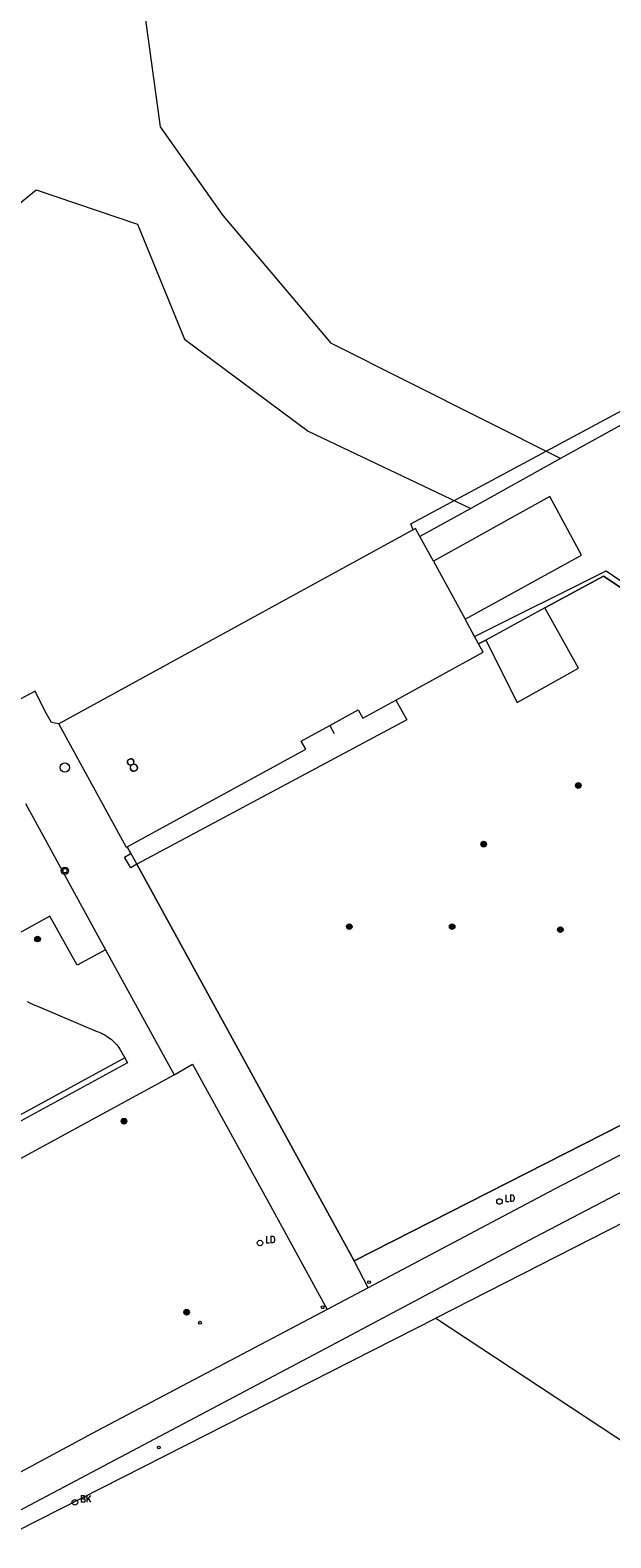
# Model space of a CAD drawing. Header units: metres. Extents: x 138165 to 154469, y 480134 to 494189.
# Tile 45 of 256: x 143126 to 143178, y 484709 to 484844. Entities that reach past the tile are written whole.
import ezdxf

# ---------------------------------------------------------------- set-up
doc = ezdxf.new("R2010")
doc.units = ezdxf.units.M
doc.header["$LTSCALE"] = 0.001
doc.header["$MEASUREMENT"] = 0
for name, color, linetype, lineweight in [('Level 5', 7, 'Continuous', 0), ('TOP-L-terrein schutting raster hek leuning', 7, 'Continuous', 0), ('TOP-L-topo objecten punt', 7, 'Continuous', 0), ('TOP-L-topo objecten vlak', 7, 'Continuous', 0), ('TOP-T-topo huisnummering naamgeving', 7, 'Continuous', 0), ('TOP-V-verharding beton', 7, 'Continuous', 0)]:
    doc.layers.add(name, color=color, linetype=linetype, lineweight=lineweight)
doc.styles.add('Style-INTL_ISO', font='INTL_ISO.shx')
doc.styles.add('Style-STANDARD', font='STANDARD.shx')

# ---------------------------------------------------------------- blocks, each defined once
blk = doc.blocks.new('24')
at = {"layer": 'TOP-L-topo objecten punt', "color": 7, "linetype": 'Continuous', "lineweight": 0}
for radius in [0.025, 0.0182, 0.0115, 0.005]:
    blk.add_circle((0, 0), radius, dxfattribs=at)
blk = doc.blocks.new('121')
at = {"layer": 'TOP-L-topo objecten punt', "color": 7, "linetype": 'Continuous', "lineweight": 0}
blk.add_circle((0, 0), 0.025, dxfattribs=at)
at = {"layer": 'TOP-L-topo objecten punt', "color": 7, "linetype": 'Continuous', "lineweight": 0, "style": 'Style-STANDARD'}
blk.add_text('LD', height=0.06, dxfattribs=at).set_placement((0.0483, 0))
blk = doc.blocks.new('39')
at = {"layer": 'TOP-L-topo objecten punt', "color": 7, "linetype": 'Continuous', "lineweight": 0}
for p, q in [((0.0175, 0.0175), (-0.0175, 0.0175)), ((-0.0175, 0.0175), (-0.0175, -0.0175)), ((0.0175, 0.0175), (0.0175, -0.0175)), ((0.0175, -0.0175), (-0.0175, -0.0175))]:
    blk.add_line(p, q, dxfattribs=at)
blk.add_circle((0, 0), 0.0332, dxfattribs=at)
blk = doc.blocks.new('72')
at = {"layer": 'TOP-L-topo objecten punt', "color": 7, "linetype": 'Continuous', "lineweight": 0}
blk.add_circle((0, 0), 0.025, dxfattribs=at)
at = {"layer": 'TOP-L-topo objecten punt', "color": 7, "linetype": 'Continuous', "lineweight": 0, "style": 'Style-STANDARD'}
blk.add_text('BK', height=0.06, dxfattribs=at).set_placement((0.0483, 0))
blk = doc.blocks.new('*U13')
at = {"layer": 'Level 5', "color": 7, "linetype": 'Continuous', "lineweight": 0}
blk.add_circle((0, 0), 0.0415, dxfattribs=at)
blk = doc.blocks.new('150')
at = {"layer": 'Level 5', "color": 7, "linetype": 'Continuous', "lineweight": 0}
blk.add_blockref('*U13', (0, 0), dxfattribs=at)
blk = doc.blocks.new('10')
at = {"layer": 'TOP-L-topo objecten punt', "linetype": 'Continuous', "lineweight": 0}
blk.add_circle((0, 0), 0.0125, dxfattribs=at)

msp = doc.modelspace()

# ---------------------------------------------------------------- linework, layer by layer
at = {"layer": 'TOP-L-terrein schutting raster hek leuning', "flags": 128}
for points in [[(143160.56, 484799.59), (143160.33, 484800.1), (143179.74, 484810.54)], [(143155.28, 484734.13), (143201.56, 484757.67), (143184.99, 484789.03), (143183.62, 484791.43), (143177.6, 484795.43), (143172.34, 484792.58), (143167.05, 484789.71), (143166.41, 484789.37)], [(143134.96, 484771.19), (143135.29, 484770.6), (143135.82, 484769.63), (143155.28, 484734.13)]]:
    msp.add_lwpolyline(points, dxfattribs=at)
at = {"layer": 'TOP-L-topo objecten vlak', "flags": 128}
for points in [[(143173.75, 484805.95), (143153.25, 484816.27), (143147.37, 484823.21), (143143.54, 484827.72), (143137.94, 484835.66), (143136.52, 484845.9), (143139.41, 484849.62), (143207.49, 484883.93)], [(143105.62, 484803.2), (143111.73, 484818.54), (143120.14, 484824.58), (143126.81, 484830.01), (143135.87, 484826.94), (143140.08, 484816.66), (143151.15, 484808.4), (143165.71, 484801.49)], [(143180.27, 484809.56), (143173.75, 484805.95)], [(143173.75, 484805.95), (143165.71, 484801.49)], [(143165.71, 484801.49), (143161.15, 484798.97)], [(143165.2, 484791.58), (143175.63, 484797.3), (143172.77, 484802.55), (143162.36, 484796.77)], [(143161.15, 484798.97), (143160.75, 484799.7), (143128.83, 484782.22)], [(143162.36, 484796.77), (143161.15, 484798.97)], [(143162.36, 484796.77), (143165.2, 484791.58)], [(143166.41, 484789.37), (143167.05, 484789.71), (143169.85, 484784.11), (143175.35, 484787.18), (143172.34, 484792.58), (143177.6, 484795.43), (143183.62, 484791.43), (143184.99, 484789.03), (143201.56, 484757.67), (143155.28, 484734.13)], [(143166.05, 484790.02), (143177.82, 484795.92), (143184, 484791.71), (143191.41, 484779.22), (143202.72, 484757.06), (143203.09, 484756.08)], [(143166.05, 484790.02), (143165.2, 484791.58)], [(143158.99, 484784.34), (143166.82, 484788.63), (143166.41, 484789.37)], [(143166.41, 484789.37), (143166.05, 484790.02)], [(143128.83, 484782.22), (143128.17, 484782.34), (143127.62, 484783.31), (143126.71, 484785.12), (143125.43, 484784.44)], [(143134.96, 484771.19), (143150.93, 484779.93), (143150.53, 484780.66), (143153.08, 484782.05), (143155.64, 484783.45), (143156.03, 484782.72), (143158.99, 484784.34)], [(143158.99, 484784.34), (143159.97, 484782.56), (143135.82, 484769.63)], [(143134.96, 484771.19), (143134.89, 484771.15), (143128.83, 484782.22)], [(143125.85, 484775.07), (143133, 484761.98)], [(143135.82, 484769.63), (143135.27, 484769.31), (143134.71, 484770.26), (143135.21, 484770.56), (143135.29, 484770.6), (143134.96, 484771.19)], [(143155.28, 484734.13), (143135.82, 484769.63)], [(143133, 484761.98), (143130.48, 484760.59), (143128.02, 484764.99), (143122.98, 484762.2), (143121.25, 484765.43)], [(143133, 484761.98), (143139.16, 484750.77)], [(143125.99, 484757.34), (143126.29, 484757.19), (143126.6, 484757.05), (143126.91, 484756.92), (143132.19, 484754.69), (143132.35, 484754.63), (143132.51, 484754.57), (143132.66, 484754.5), (143132.81, 484754.43), (143132.96, 484754.35), (143133.1, 484754.26), (143133.24, 484754.17), (143133.38, 484754.07), (143133.51, 484753.97), (143133.64, 484753.86), (143133.76, 484753.74), (143133.88, 484753.62), (143133.99, 484753.49), (143134.1, 484753.36), (143134.2, 484753.23), (143134.29, 484753.09), (143134.73, 484752.3)], [(143203.09, 484756.08), (143173.2, 484740.54), (143156.53, 484731.72)], [(143115.8, 484706.6), (143125.75, 484712.02), (143152.71, 484726.29), (143171.44, 484736.24), (143196.13, 484749.13), (143204.42, 484753.35)], [(143134.73, 484752.3), (143120.11, 484744.34), (143118.3, 484744.88), (143114.69, 484751.52), (143114.25, 484751.28)], [(143134.73, 484752.3), (143134.97, 484751.86), (143120.17, 484743.81), (143117.96, 484744.46)], [(143139.16, 484750.77), (143140.81, 484751.75), (143147.79, 484739.07), (143152.84, 484729.78)], [(143115.21, 484709.7), (143114.18, 484711.62), (143113.84, 484711.98), (143110.68, 484717.62), (143111.44, 484718.04), (143112.29, 484718.5), (143121.84, 484723.59), (143121.53, 484738.33), (143121.38, 484741.12), (143139.16, 484750.77)], [(143205.85, 484751.05), (143162.58, 484729.01)], [(143156.53, 484731.72), (143155.28, 484734.13)], [(143156.53, 484731.72), (143152.84, 484729.78)], [(143152.84, 484729.78), (143132.26, 484718.9), (143121.42, 484713.09), (143115.21, 484709.7)], [(143189.38, 484711.32), (143143.46, 484687.38), (143137.29, 484687.15), (143132.55, 484687.91), (143121.43, 484708.1), (143162.58, 484729.01)], [(143162.58, 484729.01), (143189.38, 484711.32)]]:
    msp.add_lwpolyline(points, dxfattribs=at)
at = {"layer": 'TOP-V-verharding beton', "flags": 128}
msp.add_lwpolyline([(143153.08, 484782.05), (143153.48, 484781.33)], dxfattribs=at)

# ---------------------------------------------------------------- block references
at = {"layer": 'TOP-L-topo objecten punt', "xscale": 10, "yscale": 10, "zscale": 10}
for name, p in [('150', (143129.37, 484778.3)), ('24', (143175.33, 484776.69)), ('24', (143166.86, 484771.44)), ('39', (143129.37, 484769.05)), ('24', (143154.83, 484764.05)), ('24', (143164.04, 484764.05)), ('24', (143173.73, 484763.78)), ('24', (143126.93, 484762.94)), ('24', (143134.66, 484746.63)), ('121', (143168.28, 484739.44)), ('121', (143146.84, 484735.73)), ('10', (143156.6, 484732.22)), ('10', (143152.45, 484729.97)), ('24', (143140.27, 484729.53)), ('10', (143141.47, 484728.59)), ('10', (143137.78, 484717.42)), ('72', (143130.27, 484712.51))]:
    msp.add_blockref(name, p, dxfattribs=at)

# ---------------------------------------------------------------- texts
at = {"layer": 'TOP-T-topo huisnummering naamgeving', "style": 'Style-INTL_ISO'}
msp.add_text('8', height=1.25, rotation=29, dxfattribs=at).set_placement((143135.31, 484777.75))

doc.saveas('drawing.dxf')
